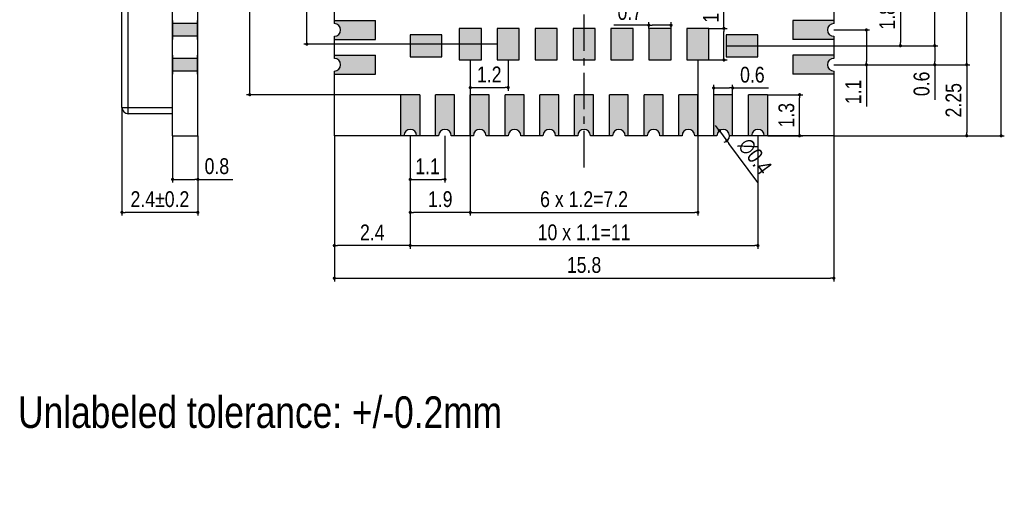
# Model space of a CAD drawing. Header units: millimetres. Extents: x 15541.4 to 15591.8, y 1983.2 to 2017.1.
# Tile 2 of 5: x 15560.6 to 15591.8, y 1983.2 to 1998.1. Entities that reach past the tile are written whole.
import ezdxf

# ---------------------------------------------------------------- set-up
doc = ezdxf.new("R2010")
doc.units = ezdxf.units.MM
doc.header["$LTSCALE"] = 30.734
doc.header["$PDMODE"] = 3
doc.header["$PDSIZE"] = 8
doc.linetypes.add('CENTER', pattern=[0.6, 0.375, -0.075, 0.075, -0.075])
doc.layers.get('0').update_dxf_attribs({"linetype": 'CONTINUOUS'})
doc.layers.get('Defpoints').update_dxf_attribs({"linetype": 'CONTINUOUS'})
for name, color, linetype in [('01 实线', 7, 'CONTINUOUS'), ('02___PRT_ALL_AXES', 7, 'CONTINUOUS'), ('03 标注', 3, 'CONTINUOUS'), ('05 中心线', 50, 'CENTER')]:
    doc.layers.add(name, color=color, linetype=linetype)
doc.styles.add('ST1', font='arial.ttf', dxfattribs={"width": 0.8})
doc.dimstyles.new('ST-2_H2.5', dxfattribs={"dimscale": 0.2, "dimtxt": 2.5, "dimasz": 0.5, "dimexe": 0.5, "dimexo": 0, "dimgap": 0.8, "dimtad": 1, "dimdec": 3, "dimzin": 9, "dimdsep": 46, "dimtxsty": 'ST1', "dimblk": 'DOT', "dimcen": 0.1, "dimclrd": 256, "dimclre": 256, "dimclrt": 256, "dimadec": 0, "dimazin": 0, "dimtp": 0.1, "dimtm": 0.1, "dimtfac": 1, "dimtdec": 3, "dimtmove": 0, "dimatfit": 3, "dimfxl": 0, "dimtolj": 1, "dimlwd": -1, "dimlwe": -1, "dimarcsym": 0})

# ---------------------------------------------------------------- blocks, each defined once
blk = doc.blocks.new('_Dot')
at = {"color": 0, "linetype": 'ByBlock', "lineweight": -2}
blk.add_line((-0.5, 0), (-1, 0), dxfattribs=at)
at = {"color": 0, "linetype": 'ByBlock', "const_width": 0.5}
blk.add_lwpolyline([(-0.25, 0, 1), (0.25, 0, 1)], format="xyb", close=True, dxfattribs=at)
blk = doc.blocks.new('*D3')
at = {"layer": '01 实线'}
for p, q in [((15563.863, 1995.276), (15563.863, 1991.852)), ((15566.263, 1994.376), (15566.263, 1991.852)), ((15566.163, 1991.952), (15563.963, 1991.952))]:
    blk.add_line(p, q, dxfattribs=at)
at = {"layer": 'Defpoints', "color": 0}
for p in [(15563.863, 1995.276), (15566.263, 1994.376), (15563.863, 1991.952)]:
    blk.add_point(p, dxfattribs=at)
at = {"layer": '01 实线', "xscale": 0.1, "yscale": 0.1, "zscale": 0.1, "rotation": 180}
blk.add_blockref('_Dot', (15563.863, 1991.952), dxfattribs=at)
at = {"layer": '01 实线', "xscale": 0.1, "yscale": 0.1, "zscale": 0.1}
blk.add_blockref('_Dot', (15566.263, 1991.952), dxfattribs=at)
at = {"layer": '01 实线', "insert": (15565.063, 1992.367), "char_height": 0.5, "attachment_point": 5, "style": 'ST1'}
blk.add_mtext('\\A1;2.4±0.2', dxfattribs=at)
blk = doc.blocks.new('*D4')
at = {"layer": '01 实线'}
for p, q in [((15565.463, 1994.376), (15565.463, 1992.896)), ((15566.263, 1994.376), (15566.263, 1992.896)), ((15565.563, 1992.996), (15566.163, 1992.996)), ((15566.263, 1992.996), (15567.366, 1992.996))]:
    blk.add_line(p, q, dxfattribs=at)
at = {"layer": 'Defpoints', "color": 0}
for p in [(15565.463, 1994.376), (15566.263, 1994.376), (15566.263, 1992.996)]:
    blk.add_point(p, dxfattribs=at)
at = {"layer": '01 实线', "xscale": 0.1, "yscale": 0.1, "zscale": 0.1, "rotation": 180}
blk.add_blockref('_Dot', (15565.463, 1992.996), dxfattribs=at)
at = {"layer": '01 实线', "xscale": 0.1, "yscale": 0.1, "zscale": 0.1}
blk.add_blockref('_Dot', (15566.263, 1992.996), dxfattribs=at)
at = {"layer": '01 实线', "insert": (15566.865, 1993.411), "char_height": 0.5, "attachment_point": 5, "style": 'ST1'}
blk.add_mtext('\\A1;0.8', dxfattribs=at)
blk = doc.blocks.new('*D5')
at = {"layer": '01 实线'}
for p, q in [((15570.581, 1994.376), (15570.581, 1989.769)), ((15586.381, 1994.376), (15586.381, 1989.769)), ((15570.681, 1989.869), (15586.281, 1989.869))]:
    blk.add_line(p, q, dxfattribs=at)
at = {"layer": 'Defpoints', "color": 0}
for p in [(15570.581, 1994.376), (15586.381, 1994.376), (15586.381, 1989.869)]:
    blk.add_point(p, dxfattribs=at)
at = {"layer": '01 实线', "xscale": 0.1, "yscale": 0.1, "zscale": 0.1, "rotation": 180}
blk.add_blockref('_Dot', (15570.581, 1989.869), dxfattribs=at)
at = {"layer": '01 实线', "xscale": 0.1, "yscale": 0.1, "zscale": 0.1}
blk.add_blockref('_Dot', (15586.381, 1989.869), dxfattribs=at)
at = {"layer": '01 实线', "insert": (15578.481, 1990.284), "char_height": 0.5, "attachment_point": 5, "style": 'ST1'}
blk.add_mtext('\\A1;15.8', dxfattribs=at)
blk = doc.blocks.new('*D6')
at = {"layer": '01 实线'}
for p, q in [((15570.581, 1994.376), (15570.581, 1990.803)), ((15572.981, 1994.376), (15572.981, 1990.803)), ((15572.881, 1990.903), (15570.681, 1990.903))]:
    blk.add_line(p, q, dxfattribs=at)
at = {"layer": 'Defpoints', "color": 0}
for p in [(15570.581, 1994.376), (15572.981, 1994.376), (15570.581, 1990.903)]:
    blk.add_point(p, dxfattribs=at)
at = {"layer": '01 实线', "xscale": 0.1, "yscale": 0.1, "zscale": 0.1, "rotation": 180}
blk.add_blockref('_Dot', (15570.581, 1990.903), dxfattribs=at)
at = {"layer": '01 实线', "xscale": 0.1, "yscale": 0.1, "zscale": 0.1}
blk.add_blockref('_Dot', (15572.981, 1990.903), dxfattribs=at)
at = {"layer": '01 实线', "insert": (15571.781, 1991.318), "char_height": 0.5, "attachment_point": 5, "style": 'ST1'}
blk.add_mtext('\\A1;2.4', dxfattribs=at)
blk = doc.blocks.new('*D7')
at = {"layer": '01 实线'}
for p, q in [((15572.981, 1994.376), (15572.981, 1990.803)), ((15583.981, 1994.376), (15583.981, 1990.803)), ((15573.081, 1990.903), (15583.881, 1990.903))]:
    blk.add_line(p, q, dxfattribs=at)
at = {"layer": 'Defpoints', "color": 0}
for p in [(15572.981, 1994.376), (15583.981, 1994.376), (15583.981, 1990.903)]:
    blk.add_point(p, dxfattribs=at)
at = {"layer": '01 实线', "xscale": 0.1, "yscale": 0.1, "zscale": 0.1, "rotation": 180}
blk.add_blockref('_Dot', (15572.981, 1990.903), dxfattribs=at)
at = {"layer": '01 实线', "xscale": 0.1, "yscale": 0.1, "zscale": 0.1}
blk.add_blockref('_Dot', (15583.981, 1990.903), dxfattribs=at)
at = {"layer": '01 实线', "insert": (15578.481, 1991.318), "char_height": 0.5, "attachment_point": 5, "style": 'ST1'}
blk.add_mtext('\\A1;10 x 1.1=11', dxfattribs=at)
blk = doc.blocks.new('*D8')
at = {"layer": '01 实线'}
for p, q in [((15585.681, 2012.076), (15591.775, 2012.076)), ((15591.675, 1994.476), (15591.675, 2011.976)), ((15586.381, 1994.376), (15591.775, 1994.376))]:
    blk.add_line(p, q, dxfattribs=at)
at = {"layer": 'Defpoints', "color": 0}
for p in [(15585.681, 2012.076), (15591.675, 2012.076), (15586.381, 1994.376)]:
    blk.add_point(p, dxfattribs=at)
at = {"layer": '01 实线', "xscale": 0.1, "yscale": 0.1, "zscale": 0.1}
for p, rotation in [((15591.675, 2012.076), 90), ((15591.675, 1994.376), 270)]:
    blk.add_blockref('_Dot', p, dxfattribs=dict(at, rotation=rotation))
at = {"layer": '01 实线', "insert": (15591.26, 2003.226), "char_height": 0.5, "attachment_point": 5, "rotation": 90, "style": 'ST1'}
blk.add_mtext('\\A1;17.7', dxfattribs=at)
blk = doc.blocks.new('*D9')
at = {"layer": '01 实线'}
for p, q in [((15586.381, 1996.626), (15590.685, 1996.626)), ((15590.585, 1996.526), (15590.585, 1994.476)), ((15586.381, 1994.376), (15590.685, 1994.376))]:
    blk.add_line(p, q, dxfattribs=at)
at = {"layer": 'Defpoints', "color": 0}
for p in [(15586.381, 1996.626), (15586.381, 1994.376), (15590.585, 1994.376)]:
    blk.add_point(p, dxfattribs=at)
at = {"layer": '01 实线', "xscale": 0.1, "yscale": 0.1, "zscale": 0.1}
for p, rotation in [((15590.585, 1996.626), 90), ((15590.585, 1994.376), 270)]:
    blk.add_blockref('_Dot', p, dxfattribs=dict(at, rotation=rotation))
at = {"layer": '01 实线', "insert": (15590.17, 1995.501), "char_height": 0.5, "attachment_point": 5, "rotation": 90, "style": 'ST1'}
blk.add_mtext('\\A1;2.25', dxfattribs=at)
blk = doc.blocks.new('*D10')
at = {"layer": '01 实线'}
for p, q in [((15586.381, 2009.826), (15590.685, 2009.826)), ((15590.585, 1996.726), (15590.585, 2009.726)), ((15586.381, 1996.626), (15590.685, 1996.626))]:
    blk.add_line(p, q, dxfattribs=at)
at = {"layer": 'Defpoints', "color": 0}
for p in [(15586.381, 2009.826), (15590.585, 2009.826), (15586.381, 1996.626)]:
    blk.add_point(p, dxfattribs=at)
at = {"layer": '01 实线', "xscale": 0.1, "yscale": 0.1, "zscale": 0.1}
for p, rotation in [((15590.585, 2009.826), 90), ((15590.585, 1996.626), 270)]:
    blk.add_blockref('_Dot', p, dxfattribs=dict(at, rotation=rotation))
at = {"layer": '01 实线', "insert": (15590.17, 2003.226), "char_height": 0.5, "attachment_point": 5, "rotation": 90, "style": 'ST1'}
blk.add_mtext('\\A1;12 x 1.1=13.2', dxfattribs=at)
blk = doc.blocks.new('*D11')
at = {"layer": '01 实线'}
for p, q in [((15574.881, 1996.776), (15574.881, 1991.852)), ((15572.981, 1994.376), (15572.981, 1991.852)), ((15574.781, 1991.952), (15573.081, 1991.952))]:
    blk.add_line(p, q, dxfattribs=at)
at = {"layer": 'Defpoints', "color": 0}
for p in [(15574.881, 1996.776), (15572.981, 1994.376), (15572.981, 1991.952)]:
    blk.add_point(p, dxfattribs=at)
at = {"layer": '01 实线', "xscale": 0.1, "yscale": 0.1, "zscale": 0.1, "rotation": 180}
blk.add_blockref('_Dot', (15572.981, 1991.952), dxfattribs=at)
at = {"layer": '01 实线', "xscale": 0.1, "yscale": 0.1, "zscale": 0.1}
blk.add_blockref('_Dot', (15574.881, 1991.952), dxfattribs=at)
at = {"layer": '01 实线', "insert": (15573.931, 1992.367), "char_height": 0.5, "attachment_point": 5, "style": 'ST1'}
blk.add_mtext('\\A1;1.9', dxfattribs=at)
blk = doc.blocks.new('*D12')
at = {"layer": '01 实线'}
for p, q in [((15574.881, 1996.776), (15574.881, 1991.852)), ((15582.081, 1996.776), (15582.081, 1991.852)), ((15574.981, 1991.952), (15581.981, 1991.952))]:
    blk.add_line(p, q, dxfattribs=at)
at = {"layer": 'Defpoints', "color": 0}
for p in [(15574.881, 1996.776), (15582.081, 1996.776), (15582.081, 1991.952)]:
    blk.add_point(p, dxfattribs=at)
at = {"layer": '01 实线', "xscale": 0.1, "yscale": 0.1, "zscale": 0.1, "rotation": 180}
blk.add_blockref('_Dot', (15574.881, 1991.952), dxfattribs=at)
at = {"layer": '01 实线', "xscale": 0.1, "yscale": 0.1, "zscale": 0.1}
blk.add_blockref('_Dot', (15582.081, 1991.952), dxfattribs=at)
at = {"layer": '01 实线', "insert": (15578.481, 1992.367), "char_height": 0.5, "attachment_point": 5, "style": 'ST1'}
blk.add_mtext('\\A1;6 x 1.2=7.2', dxfattribs=at)
blk = doc.blocks.new('*D13')
at = {"layer": '01 实线'}
for p, q in [((15583.981, 1997.226), (15589.674, 1997.226)), ((15589.574, 1997.126), (15589.574, 1996.726)), ((15586.381, 1996.626), (15589.674, 1996.626)), ((15589.574, 1996.626), (15589.574, 1995.512))]:
    blk.add_line(p, q, dxfattribs=at)
at = {"layer": 'Defpoints', "color": 0}
for p in [(15583.981, 1997.226), (15586.381, 1996.626), (15589.574, 1996.626)]:
    blk.add_point(p, dxfattribs=at)
at = {"layer": '01 实线', "xscale": 0.1, "yscale": 0.1, "zscale": 0.1}
for p, rotation in [((15589.574, 1997.226), 90), ((15589.574, 1996.626), 270)]:
    blk.add_blockref('_Dot', p, dxfattribs=dict(at, rotation=rotation))
at = {"layer": '01 实线', "insert": (15589.159, 1996.019), "char_height": 0.5, "attachment_point": 5, "rotation": 90, "style": 'ST1'}
blk.add_mtext('\\A1;0.6', dxfattribs=at)
blk = doc.blocks.new('*D14')
at = {"layer": '01 实线'}
for p, q in [((15583.981, 2009.226), (15589.674, 2009.226)), ((15589.574, 1997.326), (15589.574, 2009.126)), ((15583.981, 1997.226), (15589.674, 1997.226))]:
    blk.add_line(p, q, dxfattribs=at)
at = {"layer": 'Defpoints', "color": 0}
for p in [(15583.981, 2009.226), (15589.574, 2009.226), (15583.981, 1997.226)]:
    blk.add_point(p, dxfattribs=at)
at = {"layer": '01 实线', "xscale": 0.1, "yscale": 0.1, "zscale": 0.1}
for p, rotation in [((15589.574, 2009.226), 90), ((15589.574, 1997.226), 270)]:
    blk.add_blockref('_Dot', p, dxfattribs=dict(at, rotation=rotation))
at = {"layer": '01 实线', "insert": (15589.159, 2003.226), "char_height": 0.5, "attachment_point": 5, "rotation": 90, "style": 'ST1'}
blk.add_mtext('\\A1;10 x 1.2=12', dxfattribs=at)
blk = doc.blocks.new('*D15')
at = {"layer": '01 实线'}
for p, q in [((15582.181, 1999.026), (15588.589, 1999.026)), ((15588.489, 1998.926), (15588.489, 1997.326)), ((15582.981, 1997.226), (15588.589, 1997.226))]:
    blk.add_line(p, q, dxfattribs=at)
at = {"layer": 'Defpoints', "color": 0}
for p in [(15582.181, 1999.026), (15582.981, 1997.226), (15588.489, 1997.226)]:
    blk.add_point(p, dxfattribs=at)
at = {"layer": '01 实线', "xscale": 0.1, "yscale": 0.1, "zscale": 0.1}
for p, rotation in [((15588.489, 1999.026), 90), ((15588.489, 1997.226), 270)]:
    blk.add_blockref('_Dot', p, dxfattribs=dict(at, rotation=rotation))
at = {"layer": '01 实线', "insert": (15588.074, 1998.126), "char_height": 0.5, "attachment_point": 5, "rotation": 90, "style": 'ST1'}
blk.add_mtext('\\A1;1.8', dxfattribs=at)
blk = doc.blocks.new('*D23')
at = {"layer": '01 实线'}
for p, q in [((15572.681, 2010.776), (15567.806, 2010.776)), ((15567.906, 1995.777), (15567.906, 2010.676)), ((15572.682, 1995.677), (15567.806, 1995.677))]:
    blk.add_line(p, q, dxfattribs=at)
at = {"layer": 'Defpoints', "color": 0}
for p in [(15567.906, 2010.776), (15572.681, 2010.776), (15572.682, 1995.677)]:
    blk.add_point(p, dxfattribs=at)
at = {"layer": '01 实线', "xscale": 0.1, "yscale": 0.1, "zscale": 0.1}
for p, rotation in [((15567.906, 2010.776), 90), ((15567.906, 1995.677), 270)]:
    blk.add_blockref('_Dot', p, dxfattribs=dict(at, rotation=rotation))
at = {"layer": '01 实线', "insert": (15567.491, 2003.226), "char_height": 0.5, "attachment_point": 5, "rotation": 90, "style": 'ST1'}
blk.add_mtext('\\A1;15.1', dxfattribs=at)
blk = doc.blocks.new('*D24')
at = {"layer": '01 实线'}
for p, q in [((15575.731, 2009.176), (15569.611, 2009.176)), ((15569.711, 1997.376), (15569.711, 2009.076)), ((15575.731, 1997.276), (15569.611, 1997.276))]:
    blk.add_line(p, q, dxfattribs=at)
at = {"layer": 'Defpoints', "color": 0}
for p in [(15569.711, 2009.176), (15575.731, 2009.176), (15575.731, 1997.276)]:
    blk.add_point(p, dxfattribs=at)
at = {"layer": '01 实线', "xscale": 0.1, "yscale": 0.1, "zscale": 0.1}
for p, rotation in [((15569.711, 2009.176), 90), ((15569.711, 1997.276), 270)]:
    blk.add_blockref('_Dot', p, dxfattribs=dict(at, rotation=rotation))
at = {"layer": '01 实线', "insert": (15569.296, 2003.226), "char_height": 0.5, "attachment_point": 5, "rotation": 90, "style": 'ST1'}
blk.add_mtext('\\A1;11.9', dxfattribs=at)
blk = doc.blocks.new('*D32')
at = {"layer": '02___PRT_ALL_AXES'}
for p, q in [((15584.29, 1995.676), (15585.399, 1995.676)), ((15585.299, 1994.476), (15585.299, 1995.576)), ((15584.29, 1994.376), (15585.399, 1994.376))]:
    blk.add_line(p, q, dxfattribs=at)
at = {"layer": 'Defpoints', "color": 0, "linetype": 'Continuous'}
for p in [(15584.29, 1995.676), (15585.299, 1995.676), (15584.29, 1994.376)]:
    blk.add_point(p, dxfattribs=at)
at = {"layer": '02___PRT_ALL_AXES', "linetype": 'Continuous', "xscale": 0.1, "yscale": 0.1, "zscale": 0.1}
for p, rotation in [((15585.299, 1995.676), 90), ((15585.299, 1994.376), 270)]:
    blk.add_blockref('_Dot', p, dxfattribs=dict(at, rotation=rotation))
at = {"layer": '02___PRT_ALL_AXES', "linetype": 'Continuous', "insert": (15584.884, 1995.026), "char_height": 0.5, "attachment_point": 5, "rotation": 90, "style": 'ST1'}
blk.add_mtext('\\A1;1.3', dxfattribs=at)
blk = doc.blocks.new('*D33')
at = {"layer": '02___PRT_ALL_AXES'}
for p, q in [((15582.581, 1995.676), (15582.581, 1995.991)), ((15583.181, 1995.676), (15583.181, 1995.991)), ((15582.681, 1995.891), (15583.081, 1995.891)), ((15583.181, 1995.891), (15584.312, 1995.891))]:
    blk.add_line(p, q, dxfattribs=at)
at = {"layer": 'Defpoints', "color": 0, "linetype": 'Continuous'}
for p in [(15582.581, 1995.891), (15582.581, 1995.676), (15583.181, 1995.676)]:
    blk.add_point(p, dxfattribs=at)
at = {"layer": '02___PRT_ALL_AXES', "linetype": 'Continuous', "xscale": 0.1, "yscale": 0.1, "zscale": 0.1, "rotation": 180}
blk.add_blockref('_Dot', (15582.581, 1995.891), dxfattribs=at)
at = {"layer": '02___PRT_ALL_AXES', "linetype": 'Continuous', "xscale": 0.1, "yscale": 0.1, "zscale": 0.1}
blk.add_blockref('_Dot', (15583.181, 1995.891), dxfattribs=at)
at = {"layer": '02___PRT_ALL_AXES', "linetype": 'Continuous', "insert": (15583.805, 1996.306), "char_height": 0.5, "attachment_point": 5, "style": 'ST1'}
blk.add_mtext('\\A1;0.6', dxfattribs=at)
blk = doc.blocks.new('*D34')
at = {"layer": '02___PRT_ALL_AXES'}
for p, q in [((15580.531, 1997.876), (15579.42, 1997.876)), ((15580.531, 1997.776), (15580.531, 1997.976)), ((15581.131, 1997.876), (15580.631, 1997.876)), ((15581.231, 1997.776), (15581.231, 1997.976))]:
    blk.add_line(p, q, dxfattribs=at)
at = {"layer": 'Defpoints', "color": 0, "linetype": 'Continuous'}
for p in [(15580.531, 1997.876), (15580.531, 1997.776), (15581.231, 1997.776)]:
    blk.add_point(p, dxfattribs=at)
at = {"layer": '02___PRT_ALL_AXES', "linetype": 'Continuous', "xscale": 0.1, "yscale": 0.1, "zscale": 0.1, "rotation": 180}
blk.add_blockref('_Dot', (15580.531, 1997.876), dxfattribs=at)
at = {"layer": '02___PRT_ALL_AXES', "linetype": 'Continuous', "xscale": 0.1, "yscale": 0.1, "zscale": 0.1}
blk.add_blockref('_Dot', (15581.231, 1997.876), dxfattribs=at)
at = {"layer": '02___PRT_ALL_AXES', "linetype": 'Continuous', "insert": (15579.926, 1998.291), "char_height": 0.5, "attachment_point": 5, "style": 'ST1'}
blk.add_mtext('\\A1;0.7', dxfattribs=at)
blk = doc.blocks.new('*D35')
at = {"layer": '02___PRT_ALL_AXES'}
for p, q in [((15582.904, 1997.776), (15582.904, 1998.35)), ((15582.431, 1997.776), (15583.004, 1997.776)), ((15582.904, 1996.876), (15582.904, 1997.676)), ((15582.431, 1996.776), (15583.004, 1996.776))]:
    blk.add_line(p, q, dxfattribs=at)
at = {"layer": 'Defpoints', "color": 0, "linetype": 'Continuous'}
for p in [(15582.431, 1997.776), (15582.904, 1997.776), (15582.431, 1996.776)]:
    blk.add_point(p, dxfattribs=at)
at = {"layer": '02___PRT_ALL_AXES', "linetype": 'Continuous', "xscale": 0.1, "yscale": 0.1, "zscale": 0.1}
for p, rotation in [((15582.904, 1997.776), 90), ((15582.904, 1996.776), 270)]:
    blk.add_blockref('_Dot', p, dxfattribs=dict(at, rotation=rotation))
at = {"layer": '02___PRT_ALL_AXES', "linetype": 'Continuous', "insert": (15582.494, 1998.113), "char_height": 0.5, "attachment_point": 5, "rotation": 90, "style": 'ST1'}
blk.add_mtext('\\A1;1', dxfattribs=at)
blk = doc.blocks.new('*D36')
at = {"layer": '01 实线'}
for p, q in [((15582.703, 1994.617), (15582.643, 1994.698)), ((15582.762, 1994.537), (15583, 1994.216)), ((15583.978, 1992.895), (15583.06, 1994.135))]:
    blk.add_line(p, q, dxfattribs=at)
blk.add_arc((15582.881, 1994.376), 0.2, 277.8596, 0, dxfattribs=at)
at = {"layer": 'Defpoints', "color": 0}
for p in [(15582.762, 1994.537), (15583, 1994.216)]:
    blk.add_point(p, dxfattribs=at)
at = {"layer": '01 实线', "xscale": 0.1, "yscale": 0.1, "zscale": 0.1}
for p, rotation in [((15582.762, 1994.537), 306.5074817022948), ((15583, 1994.216), 126.5074817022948)]:
    blk.add_blockref('_Dot', p, dxfattribs=dict(at, rotation=rotation))
at = {"layer": '01 实线', "insert": (15583.887, 1993.725), "char_height": 0.5, "attachment_point": 5, "rotation": 306.5075, "style": 'ST1'}
blk.add_mtext('\\A1;∅0.4', dxfattribs=at)
blk = doc.blocks.new('*D37')
at = {"layer": '01 实线'}
for p, q in [((15572.981, 1994.376), (15572.981, 1992.896)), ((15574.081, 1994.376), (15574.081, 1992.896)), ((15573.081, 1992.996), (15573.981, 1992.996))]:
    blk.add_line(p, q, dxfattribs=at)
at = {"layer": 'Defpoints', "color": 0}
for p in [(15572.981, 1994.376), (15574.081, 1994.376), (15574.081, 1992.996)]:
    blk.add_point(p, dxfattribs=at)
at = {"layer": '01 实线', "xscale": 0.1, "yscale": 0.1, "zscale": 0.1, "rotation": 180}
blk.add_blockref('_Dot', (15572.981, 1992.996), dxfattribs=at)
at = {"layer": '01 实线', "xscale": 0.1, "yscale": 0.1, "zscale": 0.1}
blk.add_blockref('_Dot', (15574.081, 1992.996), dxfattribs=at)
at = {"layer": '01 实线', "insert": (15573.531, 1993.411), "char_height": 0.5, "attachment_point": 5, "style": 'ST1'}
blk.add_mtext('\\A1;1.1', dxfattribs=at)
blk = doc.blocks.new('*D38')
at = {"layer": '02___PRT_ALL_AXES'}
for p, q in [((15574.881, 1996.776), (15574.881, 1995.803)), ((15576.081, 1996.776), (15576.081, 1995.803)), ((15574.981, 1995.903), (15575.981, 1995.903))]:
    blk.add_line(p, q, dxfattribs=at)
at = {"layer": 'Defpoints', "color": 0, "linetype": 'Continuous'}
for p in [(15574.881, 1996.776), (15576.081, 1996.776), (15576.081, 1995.903)]:
    blk.add_point(p, dxfattribs=at)
at = {"layer": '02___PRT_ALL_AXES', "linetype": 'Continuous', "xscale": 0.1, "yscale": 0.1, "zscale": 0.1, "rotation": 180}
blk.add_blockref('_Dot', (15574.881, 1995.903), dxfattribs=at)
at = {"layer": '02___PRT_ALL_AXES', "linetype": 'Continuous', "xscale": 0.1, "yscale": 0.1, "zscale": 0.1}
blk.add_blockref('_Dot', (15576.081, 1995.903), dxfattribs=at)
at = {"layer": '02___PRT_ALL_AXES', "linetype": 'Continuous', "insert": (15575.481, 1996.318), "char_height": 0.5, "attachment_point": 5, "style": 'ST1'}
blk.add_mtext('\\A1;1.2', dxfattribs=at)
blk = doc.blocks.new('*D39')
at = {"layer": '01 实线'}
for p, q in [((15586.381, 1997.726), (15587.512, 1997.726)), ((15587.412, 1997.626), (15587.412, 1996.726)), ((15586.381, 1996.626), (15587.512, 1996.626)), ((15587.412, 1996.626), (15587.412, 1995.306))]:
    blk.add_line(p, q, dxfattribs=at)
at = {"layer": 'Defpoints', "color": 0}
for p in [(15586.381, 1997.726), (15586.381, 1996.626), (15587.412, 1996.626)]:
    blk.add_point(p, dxfattribs=at)
at = {"layer": '01 实线', "xscale": 0.1, "yscale": 0.1, "zscale": 0.1}
for p, rotation in [((15587.412, 1997.726), 90), ((15587.412, 1996.626), 270)]:
    blk.add_blockref('_Dot', p, dxfattribs=dict(at, rotation=rotation))
at = {"layer": '01 实线', "insert": (15586.997, 1995.765), "char_height": 0.5, "attachment_point": 5, "rotation": 90, "style": 'ST1'}
blk.add_mtext('\\A1;1.1', dxfattribs=at)

msp = doc.modelspace()

# ---------------------------------------------------------------- hatches: boundary and pattern name
at = {"layer": '02___PRT_ALL_AXES', "linetype": 'Continuous'}
h = msp.add_hatch(color=7, dxfattribs=at)
h.dxf.hatch_style = 1
h.paths.add_polyline_path([(15571.8811, 1998.0263), (15570.5811, 1998.0263), (15570.5811, 1997.9263, -1), (15570.5811, 1997.5263), (15570.5811, 1997.4263), (15571.8811, 1997.4263)])
h = msp.add_hatch(color=7, dxfattribs=at)
h.dxf.hatch_style = 1
h.paths.add_polyline_path([(15586.3811, 1997.9263), (15586.3811, 1998.0263), (15585.0811, 1998.0263), (15585.0811, 1997.4263), (15586.3811, 1997.4263), (15586.3811, 1997.5263, -1)])
h = msp.add_hatch(color=7, dxfattribs=at)
h.dxf.hatch_style = 1
h.paths.add_polyline_path([(15573.9811, 1997.5763), (15572.9811, 1997.5763), (15572.9811, 1996.8763), (15573.9811, 1996.8763)])
h = msp.add_hatch(color=7, dxfattribs=at)
h.dxf.hatch_style = 1
h.paths.add_polyline_path([(15575.2311, 1997.7763), (15574.5311, 1997.7763), (15574.5311, 1996.7763), (15575.2311, 1996.7763)])
h = msp.add_hatch(color=7, dxfattribs=at)
h.dxf.hatch_style = 1
h.paths.add_polyline_path([(15576.4311, 1997.7763), (15575.7311, 1997.7763), (15575.7311, 1996.7763), (15576.4311, 1996.7763)])
h = msp.add_hatch(color=7, dxfattribs=at)
h.dxf.hatch_style = 1
h.paths.add_polyline_path([(15577.6311, 1997.7763), (15576.9311, 1997.7763), (15576.9311, 1996.7763), (15577.6311, 1996.7763)])
h = msp.add_hatch(color=7, dxfattribs=at)
h.dxf.hatch_style = 1
h.paths.add_polyline_path([(15578.8311, 1997.7763), (15578.1311, 1997.7763), (15578.1311, 1996.7763), (15578.8311, 1996.7763)])
h = msp.add_hatch(color=7, dxfattribs=at)
h.dxf.hatch_style = 1
h.paths.add_polyline_path([(15580.0311, 1997.7763), (15579.3311, 1997.7763), (15579.3311, 1996.7763), (15580.0311, 1996.7763)])
h = msp.add_hatch(color=7, dxfattribs=at)
h.dxf.hatch_style = 1
h.paths.add_polyline_path([(15581.2311, 1997.7763), (15580.5311, 1997.7763), (15580.5311, 1996.7763), (15581.2311, 1996.7763)])
h = msp.add_hatch(color=7, dxfattribs=at)
h.dxf.hatch_style = 1
h.paths.add_polyline_path([(15582.4311, 1997.7763), (15581.7311, 1997.7763), (15581.7311, 1996.7763), (15582.4311, 1996.7763)])
h = msp.add_hatch(color=7, dxfattribs=at)
h.dxf.hatch_style = 1
h.paths.add_polyline_path([(15583.9811, 1997.5763), (15582.9811, 1997.5763), (15582.9811, 1996.8763), (15583.9811, 1996.8763)])
h = msp.add_hatch(color=7, dxfattribs=at)
h.dxf.hatch_style = 1
h.paths.add_polyline_path([(15571.8811, 1996.9263), (15570.5811, 1996.9263), (15570.5811, 1996.8263, -1), (15570.5811, 1996.4263), (15570.5811, 1996.3263), (15571.8811, 1996.3263)])
h = msp.add_hatch(color=7, dxfattribs=at)
h.dxf.hatch_style = 1
h.paths.add_polyline_path([(15586.3811, 1996.8263), (15586.3811, 1996.9263), (15585.0811, 1996.9263), (15585.0811, 1996.3263), (15586.3811, 1996.3263), (15586.3811, 1996.4263, -1)])
h = msp.add_hatch(color=7, dxfattribs=at)
h.dxf.hatch_style = 1
h.paths.add_polyline_path([(15573.2822, 1995.6766), (15572.6822, 1995.6766), (15572.6822, 1994.3766), (15572.7822, 1994.3766, -1), (15573.1822, 1994.3766), (15573.2822, 1994.3766)])
h = msp.add_hatch(color=7, dxfattribs=at)
h.dxf.hatch_style = 1
h.paths.add_polyline_path([(15574.3811, 1995.6763), (15573.7811, 1995.6763), (15573.7811, 1994.3763), (15573.8811, 1994.3763, -1), (15574.2811, 1994.3763), (15574.3811, 1994.3763)])
h = msp.add_hatch(color=7, dxfattribs=at)
h.dxf.hatch_style = 1
h.paths.add_polyline_path([(15575.4811, 1995.6763), (15574.8811, 1995.6763), (15574.8811, 1994.3763), (15574.9811, 1994.3763, -1), (15575.3811, 1994.3763), (15575.4811, 1994.3763)])
h = msp.add_hatch(color=7, dxfattribs=at)
h.dxf.hatch_style = 1
h.paths.add_polyline_path([(15576.5811, 1995.6763), (15575.9811, 1995.6763), (15575.9811, 1994.3763), (15576.0811, 1994.3763, -1), (15576.4811, 1994.3763), (15576.5811, 1994.3763)])
h = msp.add_hatch(color=7, dxfattribs=at)
h.dxf.hatch_style = 1
h.paths.add_polyline_path([(15577.6811, 1995.6763), (15577.0811, 1995.6763), (15577.0811, 1994.3763), (15577.1811, 1994.3763, -1), (15577.5811, 1994.3763), (15577.6811, 1994.3763)])
h = msp.add_hatch(color=7, dxfattribs=at)
h.dxf.hatch_style = 1
h.paths.add_polyline_path([(15578.7811, 1995.6763), (15578.1811, 1995.6763), (15578.1811, 1994.3763), (15578.2811, 1994.3763, -1), (15578.6811, 1994.3763), (15578.7811, 1994.3763)])
h = msp.add_hatch(color=7, dxfattribs=at)
h.dxf.hatch_style = 1
h.paths.add_polyline_path([(15579.8811, 1995.6763), (15579.2811, 1995.6763), (15579.2811, 1994.3763), (15579.3811, 1994.3763, -1), (15579.7811, 1994.3763), (15579.8811, 1994.3763)])
h = msp.add_hatch(color=7, dxfattribs=at)
h.dxf.hatch_style = 1
h.paths.add_polyline_path([(15580.9811, 1995.6763), (15580.3811, 1995.6763), (15580.3811, 1994.3763), (15580.4811, 1994.3763, -1), (15580.8811, 1994.3763), (15580.9811, 1994.3763)])
h = msp.add_hatch(color=7, dxfattribs=at)
h.dxf.hatch_style = 1
h.paths.add_polyline_path([(15582.0811, 1995.6763), (15581.4811, 1995.6763), (15581.4811, 1994.3763), (15581.5811, 1994.3763, -1), (15581.9811, 1994.3763), (15582.0811, 1994.3763)])
h = msp.add_hatch(color=7, dxfattribs=at)
h.dxf.hatch_style = 1
h.paths.add_polyline_path([(15583.1811, 1995.6763), (15582.5811, 1995.6763), (15582.5811, 1994.3763), (15582.6811, 1994.3763, -1), (15583.0811, 1994.3763), (15583.1811, 1994.3763)])
h = msp.add_hatch(color=7, dxfattribs=at)
h.dxf.hatch_style = 1
h.paths.add_polyline_path([(15584.2822, 1995.6766), (15583.6822, 1995.6766), (15583.6822, 1994.3766), (15583.7822, 1994.3766, -1), (15584.1822, 1994.3766), (15584.2822, 1994.3766)])
at = {"layer": '03 标注', "ltscale": 0.05}
h = msp.add_hatch(color=0, dxfattribs=at)
h.dxf.hatch_style = 1
h.paths.add_polyline_path([(15566.2532, 1997.9263), (15565.4732, 1997.9263), (15565.4732, 1997.5263), (15566.2532, 1997.5263)])
h = msp.add_hatch(color=0, dxfattribs=at)
h.dxf.hatch_style = 1
h.paths.add_polyline_path([(15566.2532, 1996.8263), (15565.4732, 1996.8263), (15565.4732, 1996.4263), (15566.2532, 1996.4263)])

# ---------------------------------------------------------------- linework, layer by layer
at = {"layer": '02___PRT_ALL_AXES', "color": 7, "linetype": 'Continuous'}
for p, q in [((15565.4632, 1994.3763), (15565.4632, 2012.0763)), ((15566.2632, 1994.3763), (15566.2632, 2012.0763)), ((15563.8632, 1995.2763), (15563.8632, 2011.1763)), ((15564.0632, 1995.2763), (15564.0632, 2011.1763)), ((15570.5811, 1997.9263), (15570.5811, 1998.6263)), ((15586.3811, 1998.6263), (15586.3811, 1997.9263)), ((15565.4732, 1998.0263), (15565.4632, 1998.0263)), ((15565.4732, 1997.4263), (15565.4732, 1998.0263)), ((15566.2532, 1997.9263), (15565.4732, 1997.9263)), ((15566.2632, 1998.0263), (15566.2532, 1998.0263)), ((15566.2532, 1997.4263), (15566.2532, 1998.0263)), ((15570.5811, 1998.0263), (15571.8811, 1998.0263)), ((15571.8811, 1997.4263), (15571.8811, 1998.0263)), ((15586.3811, 1998.0263), (15585.0811, 1998.0263)), ((15585.0811, 1998.0263), (15585.0811, 1997.4263)), ((15566.2532, 1997.5263), (15565.4732, 1997.5263)), ((15570.5811, 1996.8263), (15570.5811, 1997.5263)), ((15572.9811, 1997.5763), (15572.9811, 1996.8763)), ((15573.9811, 1997.5763), (15572.9811, 1997.5763)), ((15573.9811, 1996.8763), (15573.9811, 1997.5763)), ((15575.2311, 1997.7763), (15574.5311, 1997.7763)), ((15574.5311, 1997.7763), (15574.5311, 1996.7763)), ((15575.2311, 1996.7763), (15575.2311, 1997.7763)), ((15576.4311, 1997.7763), (15575.7311, 1997.7763)), ((15575.7311, 1997.7763), (15575.7311, 1996.7763)), ((15576.4311, 1996.7763), (15576.4311, 1997.7763)), ((15577.6311, 1997.7763), (15576.9311, 1997.7763)), ((15576.9311, 1997.7763), (15576.9311, 1996.7763)), ((15577.6311, 1996.7763), (15577.6311, 1997.7763)), ((15578.8311, 1997.7763), (15578.1311, 1997.7763)), ((15578.1311, 1997.7763), (15578.1311, 1996.7763)), ((15578.8311, 1996.7763), (15578.8311, 1997.7763)), ((15580.0311, 1997.7763), (15579.3311, 1997.7763)), ((15579.3311, 1997.7763), (15579.3311, 1996.7763)), ((15580.0311, 1996.7763), (15580.0311, 1997.7763)), ((15581.2311, 1997.7763), (15580.5311, 1997.7763)), ((15580.5311, 1997.7763), (15580.5311, 1996.7763)), ((15581.2311, 1996.7763), (15581.2311, 1997.7763)), ((15582.4311, 1997.7763), (15581.7311, 1997.7763)), ((15581.7311, 1997.7763), (15581.7311, 1996.7763)), ((15582.4311, 1996.7763), (15582.4311, 1997.7763)), ((15583.9811, 1997.5763), (15582.9811, 1997.5763)), ((15582.9811, 1997.5763), (15582.9811, 1996.8763)), ((15583.9811, 1996.8763), (15583.9811, 1997.5763)), ((15586.3811, 1997.5263), (15586.3811, 1996.8263)), ((15565.4732, 1997.4263), (15565.4632, 1997.4263)), ((15566.2632, 1997.4263), (15566.2532, 1997.4263)), ((15570.5811, 1997.4263), (15571.8811, 1997.4263)), ((15586.3811, 1997.4263), (15585.0811, 1997.4263)), ((15565.4732, 1996.9263), (15565.4632, 1996.9263)), ((15565.4732, 1996.3263), (15565.4732, 1996.9263)), ((15566.2632, 1996.9263), (15566.2532, 1996.9263)), ((15566.2532, 1996.3263), (15566.2532, 1996.9263)), ((15570.5811, 1996.9263), (15571.8811, 1996.9263)), ((15571.8811, 1996.3263), (15571.8811, 1996.9263)), ((15572.9811, 1996.8763), (15573.9811, 1996.8763)), ((15582.9811, 1996.8763), (15583.9811, 1996.8763)), ((15586.3811, 1996.9263), (15585.0811, 1996.9263)), ((15585.0811, 1996.9263), (15585.0811, 1996.3263)), ((15566.2532, 1996.8263), (15565.4732, 1996.8263)), ((15574.5311, 1996.7763), (15575.2311, 1996.7763)), ((15575.7311, 1996.7763), (15576.4311, 1996.7763)), ((15576.9311, 1996.7763), (15577.6311, 1996.7763)), ((15578.1311, 1996.7763), (15578.8311, 1996.7763)), ((15579.3311, 1996.7763), (15580.0311, 1996.7763)), ((15580.5311, 1996.7763), (15581.2311, 1996.7763)), ((15581.7311, 1996.7763), (15582.4311, 1996.7763)), ((15565.4732, 1996.3263), (15565.4632, 1996.3263)), ((15566.2532, 1996.4263), (15565.4732, 1996.4263)), ((15566.2632, 1996.3263), (15566.2532, 1996.3263)), ((15570.5811, 1994.3763), (15570.5811, 1996.4263)), ((15570.5811, 1996.3263), (15571.8811, 1996.3263)), ((15586.3811, 1996.3263), (15585.0811, 1996.3263)), ((15586.3811, 1996.4263), (15586.3811, 1994.3763)), ((15572.6809, 1994.3763), (15572.6822, 1995.6766)), ((15573.2822, 1995.676), (15572.6822, 1995.6766)), ((15573.2822, 1995.676), (15573.2811, 1994.3763)), ((15574.3811, 1995.6763), (15573.7811, 1995.6763)), ((15573.7811, 1994.3763), (15573.7811, 1995.6763)), ((15574.3811, 1994.3763), (15574.3811, 1995.6763)), ((15575.4811, 1995.6763), (15574.8811, 1995.6763)), ((15574.8811, 1994.3763), (15574.8811, 1995.6763)), ((15575.4811, 1994.3763), (15575.4811, 1995.6763)), ((15576.5811, 1995.6763), (15575.9811, 1995.6763)), ((15575.9811, 1994.3763), (15575.9811, 1995.6763)), ((15576.5811, 1994.3763), (15576.5811, 1995.6763)), ((15577.6811, 1995.6763), (15577.0811, 1995.6763)), ((15577.0811, 1994.3763), (15577.0811, 1995.6763)), ((15577.6811, 1994.3763), (15577.6811, 1995.6763)), ((15578.7811, 1995.6763), (15578.1811, 1995.6763)), ((15578.1811, 1994.3763), (15578.1811, 1995.6763)), ((15578.7811, 1994.3763), (15578.7811, 1995.6763)), ((15579.8811, 1995.6763), (15579.2811, 1995.6763)), ((15579.2811, 1994.3763), (15579.2811, 1995.6763)), ((15579.8811, 1994.3763), (15579.8811, 1995.6763)), ((15580.9811, 1995.6763), (15580.3811, 1995.6763)), ((15580.3811, 1994.3763), (15580.3811, 1995.6763)), ((15580.9811, 1994.3763), (15580.9811, 1995.6763)), ((15582.0811, 1995.6763), (15581.4811, 1995.6763)), ((15581.4811, 1994.3763), (15581.4811, 1995.6763)), ((15582.0811, 1994.3763), (15582.0811, 1995.6763)), ((15583.1811, 1995.6763), (15582.5811, 1995.6763)), ((15582.5811, 1994.3763), (15582.5811, 1995.6763)), ((15583.1811, 1994.3763), (15583.1811, 1995.6763)), ((15583.6809, 1994.3763), (15583.6822, 1995.6766)), ((15584.2822, 1995.676), (15583.6822, 1995.6766)), ((15584.2822, 1995.676), (15584.2811, 1994.3763)), ((15563.8632, 1995.2763), (15565.4632, 1995.2763)), ((15564.0632, 1995.0763), (15564.0632, 1995.2763)), ((15565.4632, 1995.0763), (15564.0632, 1995.0763)), ((15565.4632, 1994.3763), (15566.2632, 1994.3763)), ((15573.8811, 1994.3763), (15570.5811, 1994.3763)), ((15572.7811, 1994.3763), (15572.6811, 1994.3763)), ((15573.2811, 1994.3763), (15573.1811, 1994.3763)), ((15574.9811, 1994.3763), (15574.2811, 1994.3763)), ((15576.0811, 1994.3763), (15575.3811, 1994.3763)), ((15577.1811, 1994.3763), (15576.4811, 1994.3763)), ((15578.2811, 1994.3763), (15577.5811, 1994.3763)), ((15579.3811, 1994.3763), (15578.6811, 1994.3763)), ((15580.4811, 1994.3763), (15579.7811, 1994.3763)), ((15581.5811, 1994.3763), (15580.8811, 1994.3763)), ((15582.6811, 1994.3763), (15581.9811, 1994.3763)), ((15586.3811, 1994.3763), (15583.0811, 1994.3763)), ((15583.7811, 1994.3763), (15583.6811, 1994.3763)), ((15584.2811, 1994.3763), (15584.1811, 1994.3763))]:
    msp.add_line(p, q, dxfattribs=at)
for centre, start, end in [((15570.5811, 1997.7263), 270, 90), ((15586.3811, 1997.7263), 90, 270), ((15570.5811, 1996.6263), 270, 90), ((15586.3811, 1996.6263), 90, 270), ((15564.0632, 1995.2763), 180, 270), ((15572.9811, 1994.3763), 0, 180), ((15574.0811, 1994.3763), 0, 180), ((15575.1811, 1994.3763), 0, 180), ((15576.2811, 1994.3763), 0, 180), ((15577.3811, 1994.3763), 0, 180), ((15578.4811, 1994.3763), 0, 180), ((15579.5811, 1994.3763), 0, 180), ((15580.6811, 1994.3763), 0, 180), ((15581.7811, 1994.3763), 0, 180), ((15582.8811, 1994.3763), 0, 180), ((15583.9811, 1994.3763), 0, 180)]:
    msp.add_arc(centre, 0.2, start, end, dxfattribs=at)
at = {"layer": '05 中心线', "color": 7, "ltscale": 0.1}
msp.add_line((15578.4811, 1993.3763), (15578.4811, 2013.0763), dxfattribs=at)

# ---------------------------------------------------------------- texts
at = {"layer": '01 实线', "insert": (15560.5756, 1986.1283), "char_height": 1, "width": 17.274882, "attachment_point": 1, "style": 'ST1'}
msp.add_mtext('Unlabeled tolerance: +/-0.2mm', dxfattribs=at)

# ---------------------------------------------------------------- dimensions: what is measured, and where the dimension line sits
at = {"layer": '01 实线'}
for base, p1, p2, picture, middle in [((15591.6748, 2012.0763), (15586.3811, 1994.3763), (15585.6811, 2012.0763), '*D8', (15591.2598, 2003.2263)), ((15567.9057, 2010.7763), (15572.6822, 1995.6766), (15572.6811, 2010.7763), '*D23', (15567.4906, 2003.2265)), ((15569.7112, 2009.1763), (15575.7311, 1997.2763), (15575.7311, 2009.1763), '*D24', (15569.2961, 2003.2263)), ((15588.4894, 1997.2263), (15582.1811, 1999.0263), (15582.9811, 1997.2263), '*D15', (15588.0744, 1998.1263)), ((15589.5736, 1996.6263), (15583.9811, 1997.2263), (15586.3811, 1996.6263), '*D13', (15589.1585, 1996.0192)), ((15590.585, 1994.3763), (15586.3811, 1996.6263), (15586.3811, 1994.3763), '*D9', (15590.17, 1995.5013))]:
    dim = msp.add_linear_dim(base=base, p1=p1, p2=p2, angle=90, dimstyle='ST-2_H2.5', dxfattribs=at)
    dim.commit()
    dim.dimension.update_dxf_attribs({"geometry": picture, "text_midpoint": middle})
for base, p1, p2, text, picture, middle in [((15590.585, 2009.8263), (15586.3811, 1996.6263), (15586.3811, 2009.8263), '12 x 1.1=<>', '*D10', (15590.17, 2003.2263)), ((15589.5736, 2009.2263), (15583.9811, 1997.2263), (15583.9811, 2009.2263), '10 x 1.2=<>', '*D14', (15589.1585, 2003.2263))]:
    dim = msp.add_linear_dim(base=base, p1=p1, p2=p2, angle=90, text=text, dimstyle='ST-2_H2.5', dxfattribs=at)
    dim.commit()
    dim.dimension.update_dxf_attribs({"geometry": picture, "text_midpoint": middle})
dim = msp.add_linear_dim(base=(15587.4117, 1996.6263), p1=(15586.3811, 1997.7263), p2=(15586.3811, 1996.6263), angle=90, dimstyle='ST-2_H2.5', dxfattribs=at)
dim.commit()
dim.dimension.update_dxf_attribs({"geometry": '*D39', "text_midpoint": (15587.4117, 1995.7649), "dimtype": 160})
for base, p1, p2, picture, middle in [((15572.9811, 1991.9524), (15574.8811, 1996.7763), (15572.9811, 1994.3763), '*D11', (15573.9311, 1992.3674)), ((15566.2632, 1992.9957), (15565.4632, 1994.3763), (15566.2632, 1994.3763), '*D4', (15566.8647, 1993.4107)), ((15586.3811, 1989.8688), (15570.5811, 1994.3763), (15586.3811, 1994.3763), '*D5', (15578.4811, 1990.2838)), ((15570.5811, 1990.9034), (15572.9811, 1994.3763), (15570.5811, 1994.3763), '*D6', (15571.7811, 1991.3184)), ((15574.0811, 1992.9957), (15572.9811, 1994.3763), (15574.0811, 1994.3763), '*D37', (15573.5311, 1993.4107))]:
    dim = msp.add_linear_dim(base=base, p1=p1, p2=p2, dimstyle='ST-2_H2.5', dxfattribs=at)
    dim.commit()
    dim.dimension.update_dxf_attribs({"geometry": picture, "text_midpoint": middle})
for base, p1, p2, text, picture, middle in [((15582.0811, 1991.9524), (15574.8811, 1996.7763), (15582.0811, 1996.7763), '6 x 1.2=<>', '*D12', (15578.4811, 1992.3674)), ((15583.9811, 1990.9034), (15572.9811, 1994.3763), (15583.9811, 1994.3763), '10 x 1.1=<>', '*D7', (15578.4811, 1991.3184))]:
    dim = msp.add_linear_dim(base=base, p1=p1, p2=p2, text=text, dimstyle='ST-2_H2.5', dxfattribs=at)
    dim.commit()
    dim.dimension.update_dxf_attribs({"geometry": picture, "text_midpoint": middle})
dim = msp.add_linear_dim(base=(15563.8632, 1991.9524), p1=(15566.2632, 1994.3763), p2=(15563.8632, 1995.2763), dimstyle='ST-2_H2.5', override={"dimtol": 1, "dimtp": 0.2, "dimtm": 0.2}, dxfattribs=at)
dim.commit()
dim.dimension.update_dxf_attribs({"geometry": '*D3', "text_midpoint": (15565.0632, 1992.3674)})
dim = msp.add_diameter_dim_2p(p1=(15582.7621, 1994.5371), p2=(15583.0001, 1994.2156), dimstyle='ST-2_H2.5', dxfattribs=at)
dim.commit()
dim.dimension.update_dxf_attribs({"geometry": '*D36', "text_midpoint": (15583.8867, 1993.7251)})
at = {"layer": '02___PRT_ALL_AXES', "color": 7, "linetype": 'Continuous'}
for base, p1, p2, picture, middle in [((15580.5311, 1997.8763), (15581.2311, 1997.7763), (15580.5311, 1997.7763), '*D34', (15579.9258, 1998.2913)), ((15576.0811, 1995.903), (15574.8811, 1996.7763), (15576.0811, 1996.7763), '*D38', (15575.4811, 1996.318))]:
    dim = msp.add_linear_dim(base=base, p1=p1, p2=p2, dimstyle='ST-2_H2.5', dxfattribs=at)
    dim.commit()
    dim.dimension.update_dxf_attribs({"geometry": picture, "text_midpoint": middle})
for base, p1, p2, picture, middle in [((15582.9042, 1997.7763), (15582.4311, 1996.7763), (15582.4311, 1997.7763), '*D35', (15582.9042, 1998.1133)), ((15585.2994, 1995.6763), (15584.2902, 1994.3763), (15584.2902, 1995.6763), '*D32', (15585.2994, 1995.0263))]:
    dim = msp.add_linear_dim(base=base, p1=p1, p2=p2, angle=90, dimstyle='ST-2_H2.5', dxfattribs=at)
    dim.commit()
    dim.dimension.update_dxf_attribs({"geometry": picture, "text_midpoint": middle, "dimtype": 160})
dim = msp.add_linear_dim(base=(15582.5811, 1995.8912), p1=(15583.1811, 1995.6763), p2=(15582.5811, 1995.6763), dimstyle='ST-2_H2.5', dxfattribs=at)
dim.commit()
dim.dimension.update_dxf_attribs({"geometry": '*D33', "text_midpoint": (15583.8054, 1995.8912), "dimtype": 160})

doc.saveas('drawing.dxf')
